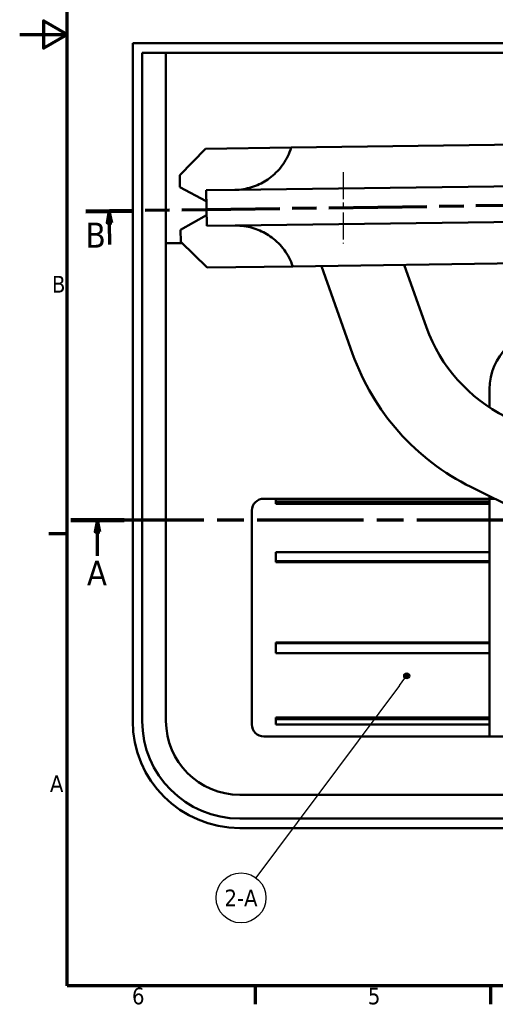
# Model space of a CAD drawing. Header units: millimetres. Extents: x 553 to 1147, y -554 to 286.
# Tile 1 of 10: x 553 to 753, y -542 to -128. Entities that reach past the tile are written whole.
import ezdxf

# ---------------------------------------------------------------- set-up
doc = ezdxf.new("R2010")
doc.units = ezdxf.units.MM
doc.header["$LTSCALE"] = 2
doc.linetypes.add('CHAIN', pattern=[0.3543, 0.2362, -0.0295, 0.0591, -0.0295])
for name, color, linetype, lineweight in [('Axe de construction (ISO)', 7, 'CHAIN', 25), ('Cadre (ISO)', 7, 'Continuous', 70), ('Ligne de coupe (ISO)', 7, 'CHAIN', 70), ('Symbole (ISO)', 7, 'Continuous', 25), ('Visible (ISO)', 7, 'Continuous', 50)]:
    doc.layers.add(name, color=color, linetype=linetype, lineweight=lineweight)
doc.styles.add('Texte de libellé (ISO)', font='TAHOMA.TTF')
doc.styles.add('Texte de note (ISO)', font='TAHOMA.TTF')

# ---------------------------------------------------------------- blocks, each defined once
blk = doc.blocks.new('Cadres Default Border')
at = {"layer": 'Cadre (ISO)'}
for p, q in [((10, 105), (6.1, 105)), ((49.5, 10), (49.5, 6.1)), ((99, 10), (99, 6.1))]:
    blk.add_line(p, q, dxfattribs=at)
at = {"layer": 'Cadre (ISO)', "flags": 128}
for points in [[(10, 10), (10, 410), (287, 410), (287, 10), (10, 10)], [(0, 210), (10, 210), (5, 212.89), (5, 207.11), (10, 210)]]:
    blk.add_lwpolyline(points, dxfattribs=at)
at = {"layer": 'Cadre (ISO)', "char_height": 3.5, "attachment_point": 7, "style": 'Texte de note (ISO)'}
for s, insert in [('B', (6.78, 155.75)), ('A', (6.36, 50.75)), ('6', (23.63, 6.03)), ('5', (73.23, 6.03))]:
    blk.add_mtext(s, dxfattribs=dict(at, insert=insert))
blk = doc.blocks.new('SectionConversion2D0')
at = {"layer": 'Ligne de coupe (ISO)', "linetype": 'CHAIN', "ltscale": 47.379028}
blk.add_line((239.49, 107.91), (10.08, 107.91), dxfattribs=at)
at = {"layer": 'Ligne de coupe (ISO)', "linetype": 'Continuous', "lineweight": 140}
for p, q in [((21.27, 107.91), (10.08, 107.91)), ((239.49, 107.91), (228.3, 107.91))]:
    blk.add_line(p, q, dxfattribs=at)
at = {"layer": 'Ligne de coupe (ISO)', "linetype": 'Continuous'}
for p, q in [((15.67, 107.91), (15.17, 105.41)), ((15.67, 105.41), (15.67, 107.91)), ((16.17, 105.41), (15.67, 107.91)), ((233.9, 107.91), (233.4, 105.41)), ((233.9, 105.41), (233.9, 107.91)), ((234.4, 105.41), (233.9, 107.91)), ((15.17, 105.41), (16.17, 105.41)), ((15.67, 100.41), (15.67, 105.41)), ((233.4, 105.41), (234.4, 105.41)), ((233.9, 100.41), (233.9, 105.41))]:
    blk.add_line(p, q, dxfattribs=at)
at = {"layer": 'Ligne de coupe (ISO)', "linetype": 'Continuous', "flags": 128}
for points in [[(16.17, 105.41), (15.67, 107.91), (15.17, 105.41), (16.17, 105.41)], [(234.4, 105.41), (233.9, 107.91), (233.4, 105.41), (234.4, 105.41)]]:
    blk.add_lwpolyline(points, dxfattribs=at)
at = {"layer": 'Ligne de coupe (ISO)'}
for points in [[(16.17, 105.41), (15.67, 107.91), (15.17, 105.41), (16.17, 105.41)], [(234.4, 105.41), (233.9, 107.91), (233.4, 105.41), (234.4, 105.41)]]:
    blk.add_solid(points, dxfattribs=at)
at = {"layer": 'Ligne de coupe (ISO)', "char_height": 5.25, "attachment_point": 7, "style": 'Texte de libellé (ISO)'}
for insert in [(13.44, 94.16), (231.66, 94.16)]:
    blk.add_mtext('A', dxfattribs=dict(at, insert=insert))
blk = doc.blocks.new('SectionConversion2D4')
at = {"layer": 'Ligne de coupe (ISO)', "linetype": 'CHAIN', "ltscale": 43.66647}
blk.add_line((147.54, 174.66), (13.91, 172.82), dxfattribs=at)
at = {"layer": 'Ligne de coupe (ISO)', "linetype": 'Continuous', "lineweight": 140}
for p, q in [((147.54, 174.66), (137.67, 174.52)), ((23.78, 172.96), (13.91, 172.82))]:
    blk.add_line(p, q, dxfattribs=at)
at = {"layer": 'Ligne de coupe (ISO)', "linetype": 'Continuous'}
for p, q in [((142.6, 174.59), (142.14, 172.09)), ((142.64, 172.09), (142.6, 174.59)), ((143.14, 172.1), (142.6, 174.59)), ((18.85, 172.89), (18.38, 170.38)), ((18.88, 170.39), (18.85, 172.89)), ((19.38, 170.39), (18.85, 172.89)), ((142.14, 172.09), (143.14, 172.1)), ((142.7, 167.57), (142.64, 172.09)), ((18.38, 170.38), (19.38, 170.39)), ((18.94, 165.86), (18.88, 170.39))]:
    blk.add_line(p, q, dxfattribs=at)
at = {"layer": 'Ligne de coupe (ISO)', "linetype": 'Continuous', "flags": 128}
for points in [[(143.14, 172.1), (142.6, 174.59), (142.14, 172.09), (143.14, 172.1)], [(19.38, 170.39), (18.85, 172.89), (18.38, 170.38), (19.38, 170.39)]]:
    blk.add_lwpolyline(points, dxfattribs=at)
at = {"layer": 'Ligne de coupe (ISO)'}
for points in [[(143.14, 172.1), (142.6, 174.59), (142.14, 172.09), (143.14, 172.1)], [(19.38, 170.39), (18.85, 172.89), (18.38, 170.38), (19.38, 170.39)]]:
    blk.add_solid(points, dxfattribs=at)
at = {"layer": 'Ligne de coupe (ISO)', "char_height": 5.25, "attachment_point": 7, "style": 'Texte de libellé (ISO)'}
for insert in [(137.4, 167.13), (13.85, 165.2)]:
    blk.add_mtext('B', dxfattribs=dict(at, insert=insert))
blk = doc.blocks.new('Repère7')
at = {"layer": 'Symbole (ISO)'}
h = blk.add_hatch(color=256, dxfattribs=at)
edge = h.paths.add_edge_path()
edge.add_arc((81.4, 75.17), 0.625, 0, 360)
for q in [(81.02, 74.67), (49.68, 32.67)]:
    blk.add_line((79.9, 73.16), q, dxfattribs=at)
for centre, radius in [((81.4, 75.17), 0.625), ((46.55, 28.47), 5.25)]:
    blk.add_circle(centre, radius, dxfattribs=at)
at = {"layer": 'Symbole (ISO)', "insert": (46.55, 28.47), "char_height": 3.5, "attachment_point": 5, "style": 'Texte de note (ISO)'}
blk.add_mtext('2-A', dxfattribs=at)

msp = doc.modelspace()

# ---------------------------------------------------------------- linework, layer by layer
at = {"layer": 'Axe de construction (ISO)', "linetype": 'CHAIN', "ltscale": 23.990969}
msp.add_line((688.98, -191.97), (688.98, -221.97), dxfattribs=at)
at = {"layer": 'Visible (ISO)'}
for p, q in [((600.48, -137.78), (1005.48, -137.78)), ((600.48, -422.78), (600.48, -137.78)), ((604.48, -141.78), (1001.48, -141.78)), ((604.48, -422.78), (604.48, -141.78)), ((614.48, -141.78), (614.48, -422.78)), ((631.15, -182.1), (620.3, -193.25)), ((667.15, -181.61), (631.15, -182.1)), ((772.14, -180.17), (667.15, -181.61)), ((620.3, -193.25), (620.37, -198.25)), ((620.37, -198.25), (631.45, -204.1)), ((772.38, -197.67), (643.39, -199.43)), ((643.39, -199.43), (631.39, -199.6)), ((631.39, -199.6), (631.6, -214.6)), ((631.54, -210.1), (620.62, -216.25)), ((643.6, -214.43), (631.6, -214.6)), ((772.58, -212.67), (643.6, -214.43)), ((620.62, -216.25), (620.69, -221.25)), ((621.24, -221.78), (614.48, -221.78)), ((620.69, -221.25), (631.84, -232.09)), ((631.84, -232.09), (667.83, -231.6)), ((667.83, -231.6), (772.82, -230.16)), ((679.86, -231.44), (693, -268.33)), ((724.09, -257.26), (714.72, -230.96)), ((750.64, -290.92), (750.64, -283.28)), ((742.74, -324.36), (814.87, -360.16)), ((750.64, -329.28), (655.64, -329.28)), ((660.64, -330.74), (660.64, -329.62)), ((750.64, -329.62), (660.64, -329.62)), ((660.64, -330.74), (660.64, -331.5)), ((750.64, -330.74), (660.64, -330.74)), ((750.64, -329.28), (750.64, -328.27)), ((750.64, -339.28), (750.64, -329.28)), ((752.67, -329.28), (750.64, -329.28)), ((650.64, -424.28), (650.64, -334.28)), ((750.64, -331.5), (660.64, -331.5)), ((750.64, -339.28), (750.64, -379.28)), ((660.64, -355.54), (660.64, -351.72)), ((750.64, -351.72), (660.64, -351.72)), ((660.64, -355.54), (660.64, -355.92)), ((750.64, -355.54), (660.64, -355.54)), ((750.64, -355.92), (660.64, -355.92)), ((750.64, -379.28), (750.64, -419.28)), ((750.64, -389.8), (660.64, -389.8)), ((660.64, -389.8), (660.64, -389.97)), ((660.64, -394.26), (660.64, -389.97)), ((750.64, -389.97), (660.64, -389.97)), ((750.64, -394.26), (660.64, -394.26)), ((750.64, -421.28), (660.64, -421.28)), ((660.64, -421.28), (660.64, -421.96)), ((660.64, -424.2), (660.64, -421.96)), ((750.64, -421.96), (660.64, -421.96)), ((750.64, -429.28), (750.64, -419.28)), ((750.64, -424.2), (660.64, -424.2)), ((750.64, -429.28), (655.64, -429.28)), ((765.64, -429.28), (750.64, -429.28)), ((645.48, -453.78), (960.48, -453.78)), ((960.48, -463.78), (645.48, -463.78)), ((960.48, -467.78), (645.48, -467.78))]:
    msp.add_line(p, q, dxfattribs=at)
at = {"layer": 'Visible (ISO)', "flags": 128}
for points in [[(667.15, -181.61), (666.83, -182.57), (666.49, -183.5), (666.11, -184.4), (665.71, -185.26), (665.27, -186.12), (664.81, -186.95), (664.31, -187.77), (663.78, -188.57), (663.22, -189.34), (662.63, -190.09), (662.03, -190.81), (661.4, -191.51), (660.75, -192.17), (660.09, -192.8), (659.41, -193.4), (658.72, -193.97), (658.02, -194.5), (657.32, -195), (656.62, -195.47), (655.92, -195.9), (655.2, -196.31), (654.46, -196.7), (653.69, -197.08), (652.91, -197.42), (652.12, -197.75), (651.31, -198.04), (650.48, -198.31), (649.65, -198.56), (648.81, -198.77), (647.95, -198.95), (647.08, -199.11), (646.2, -199.24), (645.29, -199.34), (644.36, -199.4), (643.39, -199.43)], [(643.6, -214.43), (644.56, -214.44), (645.5, -214.48), (646.4, -214.55), (647.29, -214.65), (648.17, -214.79), (649.03, -214.95), (649.88, -215.14), (650.72, -215.36), (651.55, -215.6), (652.37, -215.88), (653.17, -216.18), (653.96, -216.51), (654.73, -216.86), (655.48, -217.23), (656.21, -217.62), (656.93, -218.03), (657.64, -218.48), (658.36, -218.96), (659.07, -219.48), (659.77, -220.02), (660.47, -220.6), (661.15, -221.22), (661.81, -221.86), (662.46, -222.54), (663.09, -223.24), (663.69, -223.97), (664.27, -224.73), (664.82, -225.52), (665.34, -226.32), (665.84, -227.14), (666.29, -227.99), (666.72, -228.84), (667.12, -229.73), (667.49, -230.65), (667.83, -231.6)]]:
    msp.add_lwpolyline(points, dxfattribs=at)
at = {"layer": 'Visible (ISO)'}
for centre, radius, start, end in [((787.21, -234.79), 67, 199.6007, 243.6007), ((775.64, -283.28), 25, 90, 180), ((787.21, -234.79), 100, 199.6007, 243.6007), ((655.64, -334.28), 5, 90, 180), ((645.48, -422.78), 45, 180, 270), ((645.48, -422.78), 41, 180, 270), ((645.48, -422.78), 31, 180, 270), ((655.64, -424.28), 5, 180, 270)]:
    msp.add_arc(centre, radius, start, end, dxfattribs=at)

# ---------------------------------------------------------------- block references
at = {"xscale": 2, "yscale": 2, "zscale": 2}
msp.add_blockref('Cadres Default Border', (552.94, -554.1), dxfattribs=at)
at = {"layer": 'Ligne de coupe (ISO)', "xscale": 2, "yscale": 2, "zscale": 2}
for name, p in [('SectionConversion2D4', (552.94, -554.1)), ('SectionConversion2D0', (554.33, -554.1))]:
    msp.add_blockref(name, p, dxfattribs=at)
at = {"layer": 'Symbole (ISO)', "xscale": 2, "yscale": 2, "zscale": 2}
msp.add_blockref('Repère7', (552.94, -554.1), dxfattribs=at)

doc.saveas('drawing.dxf')
